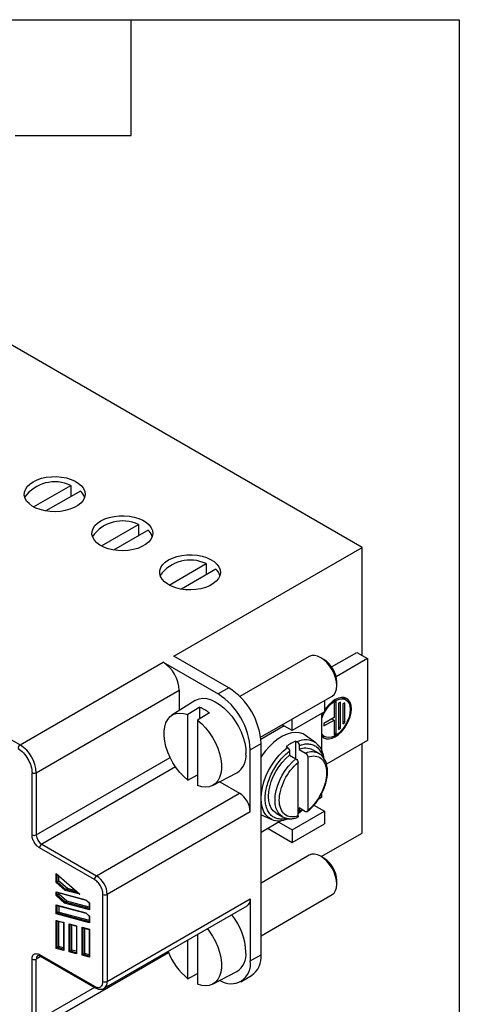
# Model space of a CAD drawing. Header units: millimetres. Extents: x 6 to 273, y 6 to 210.
# Tile 11 of 11: x 244 to 273, y 145 to 210. Entities that reach past the tile are written whole.
import ezdxf

# ---------------------------------------------------------------- set-up
doc = ezdxf.new("R2010")
doc.units = ezdxf.units.MM
doc.linetypes.add('SLD-Solid', pattern=[0])
doc.layers.add('TEXT', color=140, linetype='SLD-Solid', lineweight=25)

msp = doc.modelspace()

# ---------------------------------------------------------------- linework, layer by layer
for p, q in [((266.657, 174.833), (226.989, 197.733)), ((204.503, 184.753), (244.171, 161.852)), ((245.056, 177.507), (247.494, 178.915)), ((247.494, 178.915), (247.494, 178.18)), ((248.13, 178.547), (245.862, 177.237)), ((249.511, 174.935), (251.949, 176.343)), ((251.949, 176.343), (251.949, 175.608)), ((252.585, 175.976), (250.316, 174.666)), ((254.283, 167.69), (266.657, 174.833)), ((266.657, 167.729), (266.657, 174.833)), ((253.965, 172.364), (256.403, 173.771)), ((256.403, 173.771), (256.403, 173.036)), ((257.04, 173.404), (254.771, 172.094)), ((264.653, 166.98), (266.304, 167.933)), ((266.304, 167.933), (267.011, 167.525)), ((244.171, 161.852), (253.576, 167.281)), ((253.576, 167.281), (257.182, 165.2)), ((257.889, 165.608), (254.283, 167.69)), ((263.185, 167.662), (258.626, 165.03)), ((264.147, 167.465), (263.935, 167.587)), ((267.011, 167.525), (264.951, 166.336)), ((267.011, 167.525), (267.011, 162.136)), ((264.996, 165.75), (264.996, 165.995)), ((245.232, 160.015), (254.637, 165.444)), ((254.637, 165.444), (254.637, 164.109)), ((257.889, 165.608), (257.182, 165.2)), ((255.668, 164.764), (254.151, 163.8)), ((259.982, 162.349), (264.685, 165.063)), ((264.183, 164.773), (264.183, 164.015)), ((264.96, 164.708), (264.819, 164.627)), ((264.819, 164.627), (264.819, 163.647)), ((264.96, 162.585), (264.96, 164.708)), ((265.243, 164.667), (265.102, 164.586)), ((265.102, 164.586), (265.102, 162.871)), ((265.243, 162.953), (265.243, 164.667)), ((265.59, 164.818), (265.32, 164.974)), ((265.526, 164.627), (265.385, 164.545)), ((265.385, 164.545), (265.385, 163.239)), ((265.505, 164.867), (265.442, 164.971)), ((265.526, 163.32), (265.526, 164.627)), ((255.98, 164.321), (255.202, 163.84)), ((256.617, 163.954), (255.839, 163.473)), ((255.98, 163.56), (255.98, 164.321)), ((264.183, 164.015), (262.061, 162.79)), ((264.006, 161.475), (264.006, 163.913)), ((255.202, 159.537), (255.202, 163.84)), ((255.839, 163.473), (255.839, 159.17)), ((262.061, 162.79), (262.061, 163.549)), ((264.819, 163.647), (264.147, 163.259)), ((264.147, 163.096), (264.819, 163.484)), ((264.147, 163.259), (264.147, 163.096)), ((264.677, 163.565), (264.819, 163.484)), ((264.819, 163.484), (264.819, 162.504)), ((265.526, 163.32), (265.385, 163.402)), ((265.385, 163.239), (265.526, 163.32)), ((261.531, 163.096), (259.998, 162.211)), ((262.061, 162.79), (261.404, 163.169)), ((264.819, 162.667), (264.96, 162.585)), ((264.819, 162.504), (264.96, 162.585)), ((265.243, 162.953), (265.102, 163.034)), ((265.102, 162.871), (265.243, 162.953)), ((259.304, 161.525), (260.011, 161.934)), ((260.011, 148.052), (260.011, 161.934)), ((262.309, 162.105), (262.392, 162.049)), ((262.309, 160.939), (262.309, 162.105)), ((263.616, 161.981), (262.944, 162.472)), ((263.818, 161.771), (263.606, 161.988)), ((264.006, 162.5), (264.19, 162.394)), ((264.006, 162.443), (264.105, 162.442)), ((267.011, 162.136), (264.321, 160.583)), ((266.657, 156.053), (266.657, 161.932)), ((259.304, 157.443), (259.304, 161.525)), ((261.672, 161.738), (261.755, 161.682)), ((261.884, 161.442), (261.884, 161.184)), ((262.521, 161.81), (262.521, 161.551)), ((262.521, 161.551), (262.945, 161.306)), ((263.827, 161.276), (263.403, 161.521)), ((245.232, 155.932), (254.034, 161.014)), ((261.884, 161.184), (262.309, 160.939)), ((262.45, 157.174), (262.45, 160.69)), ((263.087, 161.058), (263.087, 157.541)), ((244.949, 155.932), (244.949, 160.015)), ((245.232, 160.015), (245.232, 155.932)), ((254.393, 160.404), (245.586, 155.32)), ((256.824, 159.171), (258.417, 160.002)), ((255.202, 159.537), (255.839, 159.878)), ((257.296, 159.418), (258.596, 158.667)), ((249.192, 153.238), (258.596, 158.667)), ((264.006, 158.401), (263.773, 158.266)), ((264.006, 158.401), (264.006, 158.668)), ((259.304, 157.443), (249.899, 152.013)), ((262.061, 156.258), (264.183, 157.482)), ((262.485, 157.358), (262.733, 157.578)), ((262.945, 157.456), (262.521, 157.701)), ((262.521, 157.701), (262.521, 157.442)), ((262.699, 157.598), (262.521, 157.442)), ((263.485, 157.885), (264.183, 157.482)), ((264.183, 157.482), (264.183, 156.666)), ((260.011, 157.259), (260.711, 156.949)), ((261.364, 156.876), (260.011, 156.095)), ((261.003, 157.364), (261.427, 157.119)), ((261.177, 156.768), (262.061, 156.258)), ((261.427, 157.119), (261.408, 157.13)), ((260.47, 156.36), (262.061, 155.441)), ((262.061, 155.441), (264.183, 156.666)), ((262.061, 156.258), (262.061, 155.441)), ((263.971, 154.502), (266.657, 156.053)), ((249.05, 152.993), (245.444, 155.075)), ((245.586, 155.32), (249.192, 153.238)), ((263.185, 154.597), (260.011, 152.764)), ((264.147, 154.4), (263.935, 154.523)), ((246.54, 153.396), (248.09, 152.022)), ((246.54, 152.804), (246.54, 153.396)), ((246.571, 153.354), (248.012, 152.076)), ((246.611, 152.836), (246.611, 153.318)), ((246.611, 152.836), (246.717, 152.897)), ((246.717, 152.897), (246.717, 153.224)), ((247.276, 152.402), (246.717, 152.897)), ((264.996, 152.686), (264.996, 152.93)), ((247.134, 152.278), (246.54, 152.804)), ((247.17, 152.34), (246.611, 152.836)), ((248.09, 152.022), (247.134, 152.278)), ((247.17, 152.34), (247.276, 152.402)), ((247.949, 152.132), (247.17, 152.34)), ((247.805, 152.26), (247.276, 152.402)), ((246.54, 152.189), (248.492, 151.666)), ((246.54, 151.941), (246.54, 152.189)), ((247.096, 151.448), (246.54, 151.941)), ((246.584, 152.155), (248.503, 151.641)), ((246.611, 151.972), (246.611, 152.148)), ((246.611, 151.972), (246.717, 152.033)), ((247.131, 151.511), (246.611, 151.972)), ((246.717, 152.033), (246.717, 152.119)), ((247.237, 151.572), (246.717, 152.033)), ((247.131, 151.511), (247.237, 151.572)), ((248.718, 151.175), (247.237, 151.572)), ((248.492, 151.666), (248.732, 151.452)), ((248.5, 151.644), (248.718, 151.45)), ((249.616, 146.298), (249.616, 152.013)), ((249.899, 152.013), (249.899, 146.298)), ((249.899, 146.298), (259.304, 151.727)), ((259.304, 151.727), (259.304, 147.644)), ((260.011, 149.3), (264.685, 151.999)), ((246.54, 151.325), (248.492, 150.802)), ((246.54, 150.733), (246.54, 151.325)), ((246.584, 151.291), (248.503, 150.777)), ((246.611, 150.786), (246.611, 151.284)), ((246.717, 151.255), (246.717, 150.847)), ((248.732, 151.01), (247.096, 151.448)), ((248.718, 151.086), (247.131, 151.511)), ((248.718, 151.45), (248.718, 151.052)), ((248.732, 151.452), (248.732, 151.01)), ((249.692, 145.84), (259.096, 151.269)), ((248.732, 150.146), (246.54, 150.733)), ((246.54, 150.31), (247.035, 150.178)), ((246.54, 148.466), (246.54, 150.31)), ((246.584, 150.277), (247.021, 150.16)), ((246.717, 150.847), (246.611, 150.786)), ((248.718, 150.222), (246.611, 150.786)), ((246.611, 148.52), (246.611, 150.269)), ((246.717, 150.847), (248.718, 150.312)), ((248.492, 150.802), (248.732, 150.589)), ((248.5, 150.78), (248.718, 150.586)), ((248.718, 150.587), (248.718, 150.188)), ((248.732, 150.589), (248.732, 150.146)), ((246.717, 148.581), (246.717, 150.241)), ((247.021, 150.161), (247.021, 148.376)), ((247.035, 150.178), (247.035, 148.334)), ((247.389, 150.083), (247.884, 149.95)), ((247.389, 148.239), (247.389, 150.083)), ((247.433, 150.049), (247.869, 149.932)), ((247.459, 148.292), (247.459, 150.042)), ((247.566, 148.354), (247.566, 150.014)), ((247.869, 149.933), (247.869, 148.149)), ((247.884, 149.95), (247.884, 148.107)), ((248.237, 149.856), (248.732, 149.723)), ((248.237, 148.012), (248.237, 149.856)), ((248.281, 149.822), (248.718, 149.705)), ((248.308, 148.065), (248.308, 149.815)), ((248.414, 148.126), (248.414, 149.786)), ((248.718, 149.706), (248.718, 147.922)), ((248.732, 149.723), (248.732, 147.879)), ((255.202, 146.472), (255.202, 149.021)), ((255.839, 149.388), (255.839, 146.105)), ((247.035, 148.334), (246.54, 148.466)), ((246.611, 148.52), (246.717, 148.581)), ((247.021, 148.41), (246.611, 148.52)), ((247.021, 148.5), (246.717, 148.581)), ((247.459, 148.292), (247.566, 148.354)), ((247.869, 148.272), (247.566, 148.354)), ((244.921, 142.998), (253.923, 148.194)), ((244.949, 143.684), (244.949, 147.767)), ((245.527, 147.937), (245.232, 147.767)), ((245.232, 143.684), (245.232, 147.767)), ((245.444, 148.053), (249.05, 145.971)), ((245.486, 147.961), (249.092, 145.879)), ((247.884, 148.107), (247.389, 148.239)), ((247.869, 148.183), (247.459, 148.292)), ((248.732, 147.879), (248.237, 148.012)), ((248.308, 148.065), (248.414, 148.126)), ((248.718, 147.955), (248.308, 148.065)), ((248.718, 148.045), (248.414, 148.126)), ((259.304, 147.644), (260.011, 148.052)), ((255.202, 146.472), (255.839, 146.814)), ((256.824, 146.107), (258.417, 146.938)), ((258.682, 146.271), (259.389, 146.679)), ((249.063, 145.896), (245.232, 143.684))]:
    msp.add_line(p, q)
at = {"flags": 128}
for points in [[(245.02, 179.16), (245.279, 179.286), (245.572, 179.385), (245.889, 179.455), (246.222, 179.492), (246.561, 179.496), (246.897, 179.467), (247.219, 179.406), (247.519, 179.314), (247.787, 179.194), (248.017, 179.05), (248.201, 178.885), (248.334, 178.705), (248.412, 178.515), (248.434, 178.319), (248.398, 178.124), (248.305, 177.936), (248.159, 177.759), (247.963, 177.599), (247.723, 177.461), (247.446, 177.348), (247.14, 177.264), (246.814, 177.21), (246.477, 177.189), (246.138, 177.202), (245.808, 177.247), (245.496, 177.324), (245.211, 177.43), (244.961, 177.563), (244.754, 177.718), (244.595, 177.891), (244.488, 178.077), (244.438, 178.27), (244.445, 178.466), (244.51, 178.658), (244.63, 178.842), (244.801, 179.01), (245.02, 179.16)], [(249.475, 176.588), (249.734, 176.715), (250.027, 176.814), (250.344, 176.883), (250.677, 176.92), (251.016, 176.924), (251.352, 176.895), (251.674, 176.834), (251.973, 176.742), (252.242, 176.622), (252.471, 176.478), (252.655, 176.314), (252.788, 176.133), (252.867, 175.943), (252.888, 175.748), (252.853, 175.553), (252.76, 175.364), (252.614, 175.188), (252.418, 175.028), (252.178, 174.889), (251.901, 174.776), (251.595, 174.692), (251.269, 174.638), (250.931, 174.618), (250.593, 174.63), (250.263, 174.675), (249.951, 174.752), (249.666, 174.859), (249.416, 174.991), (249.209, 175.146), (249.049, 175.319), (248.943, 175.505), (248.893, 175.699), (248.9, 175.894), (248.965, 176.087), (249.084, 176.27), (249.256, 176.439), (249.475, 176.588)], [(253.929, 174.017), (254.189, 174.143), (254.481, 174.242), (254.799, 174.311), (255.132, 174.348), (255.471, 174.353), (255.806, 174.324), (256.129, 174.262), (256.428, 174.17), (256.697, 174.051), (256.926, 173.906), (257.11, 173.742), (257.243, 173.562), (257.322, 173.371), (257.343, 173.176), (257.307, 172.981), (257.215, 172.793), (257.069, 172.616), (256.873, 172.456), (256.633, 172.318), (256.356, 172.205), (256.05, 172.12), (255.723, 172.067), (255.386, 172.046), (255.048, 172.058), (254.718, 172.104), (254.406, 172.181), (254.121, 172.287), (253.871, 172.419), (253.663, 172.574), (253.504, 172.747), (253.398, 172.933), (253.348, 173.127), (253.355, 173.323), (253.419, 173.515), (253.539, 173.698), (253.711, 173.867), (253.929, 174.017)], [(264.685, 165.063), (264.685, 165.063), (264.817, 165.173), (264.915, 165.328), (264.975, 165.523), (264.996, 165.75), (264.975, 166.001), (264.915, 166.265), (264.817, 166.534), (264.685, 166.796), (264.524, 167.041), (264.341, 167.26), (264.142, 167.444), (263.935, 167.587), (263.728, 167.683), (263.529, 167.728), (263.346, 167.721), (263.185, 167.662)], [(255.668, 164.764), (255.726, 164.799), (255.945, 164.882), (256.187, 164.913), (256.448, 164.891), (256.723, 164.815), (257.005, 164.688), (257.289, 164.512), (257.568, 164.291), (257.837, 164.03), (258.089, 163.735), (258.32, 163.411), (258.524, 163.065), (258.698, 162.706), (258.837, 162.34), (258.938, 161.975), (259, 161.619), (259.021, 161.28)], [(264.006, 163.611), (264.024, 163.661), (264.139, 163.917), (264.284, 164.16), (264.454, 164.381), (264.642, 164.569), (264.84, 164.719), (265.04, 164.823), (265.233, 164.877), (265.413, 164.878), (265.572, 164.828), (265.702, 164.728), (265.799, 164.582), (265.859, 164.396), (265.88, 164.178)], [(265.95, 164.218), (265.93, 164.446), (265.87, 164.64), (265.772, 164.796), (265.64, 164.905), (265.479, 164.965), (265.296, 164.972), (265.097, 164.927), (264.89, 164.831), (264.683, 164.688), (264.484, 164.503), (264.3, 164.284), (264.183, 164.111)], [(255.202, 159.537), (254.932, 159.77), (254.674, 160.042), (254.435, 160.345), (254.219, 160.673), (254.032, 161.019), (253.877, 161.376), (253.757, 161.736), (253.676, 162.09), (253.635, 162.432), (253.635, 162.754), (253.676, 163.049), (253.757, 163.31), (253.877, 163.531), (254.032, 163.709), (254.219, 163.839), (254.435, 163.918), (254.674, 163.945), (254.932, 163.919), (255.202, 163.84)], [(264.006, 162.419), (264.008, 162.416), (264.14, 162.307), (264.3, 162.247), (264.484, 162.24), (264.683, 162.285), (264.89, 162.381), (265.097, 162.524), (265.296, 162.709), (265.479, 162.928), (265.64, 163.173), (265.772, 163.435), (265.87, 163.703), (265.93, 163.968), (265.95, 164.218)], [(265.88, 164.178), (265.859, 163.936), (265.799, 163.68), (265.702, 163.422), (265.572, 163.171), (265.413, 162.938), (265.233, 162.733), (265.04, 162.563), (264.84, 162.435), (264.642, 162.356), (264.454, 162.328), (264.284, 162.352), (264.139, 162.428), (264.024, 162.552), (264.006, 162.581)], [(264.099, 163.967), (264.008, 163.777), (264.006, 163.773)], [(255.839, 163.473), (256.109, 163.239), (256.367, 162.968), (256.606, 162.665), (256.822, 162.337), (257.009, 161.991), (257.164, 161.634), (257.284, 161.274), (257.365, 160.919), (257.406, 160.577), (257.406, 160.256), (257.365, 159.961), (257.284, 159.7), (257.164, 159.478), (257.009, 159.3), (256.822, 159.17), (256.606, 159.091), (256.367, 159.065), (256.109, 159.091), (255.839, 159.17)], [(262.944, 162.472), (262.774, 162.572), (262.54, 162.648), (262.284, 162.671), (262.01, 162.64), (261.722, 162.557), (261.428, 162.423), (261.132, 162.24), (260.841, 162.013), (260.559, 161.745), (260.293, 161.441), (260.048, 161.109), (260.011, 161.052)], [(263.616, 161.981), (263.638, 161.965), (263.808, 161.799)], [(260.711, 156.949), (260.51, 157.069), (260.336, 157.239), (260.198, 157.455), (260.097, 157.712), (260.036, 158.005), (260.015, 158.329), (260.036, 158.676), (260.097, 159.04), (260.198, 159.414), (260.336, 159.789), (260.51, 160.159), (260.714, 160.517), (260.946, 160.854), (261.2, 161.165), (261.472, 161.442), (261.755, 161.682)], [(261.003, 157.364), (260.982, 157.376), (260.816, 157.512), (260.683, 157.694), (260.585, 157.916), (260.526, 158.174), (260.506, 158.463), (260.526, 158.774), (260.585, 159.101), (260.683, 159.436), (260.816, 159.771), (260.982, 160.099), (261.176, 160.411), (261.395, 160.7), (261.633, 160.96), (261.884, 161.184)], [(261.408, 157.13), (261.406, 157.131), (261.24, 157.267), (261.107, 157.449), (261.009, 157.671), (260.95, 157.929), (260.93, 158.218), (260.95, 158.529), (261.009, 158.856), (261.107, 159.191), (261.24, 159.526), (261.406, 159.854), (261.601, 160.166), (261.82, 160.455), (262.057, 160.715), (262.309, 160.939)], [(264.685, 151.999), (264.685, 151.999), (264.817, 152.108), (264.915, 152.263), (264.975, 152.458), (264.996, 152.686), (264.975, 152.936), (264.915, 153.201), (264.817, 153.469), (264.685, 153.731), (264.524, 153.976), (264.341, 154.195), (264.142, 154.38), (263.935, 154.523), (263.728, 154.619), (263.529, 154.664), (263.346, 154.656), (263.185, 154.597)], [(256.485, 149.761), (256.606, 149.6), (256.822, 149.272), (257.009, 148.926), (257.164, 148.569), (257.284, 148.209), (257.365, 147.855), (257.406, 147.513), (257.406, 147.191), (257.365, 146.896), (257.284, 146.635), (257.164, 146.414), (257.009, 146.236), (256.822, 146.106), (256.606, 146.027), (256.367, 146), (256.109, 146.026), (255.839, 146.105)]]:
    msp.add_lwpolyline(points, dxfattribs=at)
for centre, radius, start, end in [((246.443, 176.717), 2.436, 64.44714, 144.26444), ((247.529, 177.851), 0.92, 18.29437, 49.19804), ((250.898, 174.145), 2.436, 64.44714, 144.26444), ((251.984, 175.279), 0.92, 18.29437, 49.19804), ((255.353, 171.573), 2.436, 64.44714, 144.26444), ((256.439, 172.707), 0.92, 18.29437, 49.19804), ((252.334, 165.339), 2.305, 2.60548, 57.39452), ((263.166, 165.919), 1.831, 2.39487, 57.59975), ((254.716, 161.326), 4.592, 2.48713, 57.51287), ((255.423, 161.734), 4.592, 2.48713, 57.51287), ((255.038, 161.954), 2.547, 51.70979, 68.29559), ((263.351, 159.565), 2.746, 112.30709, 127.68753), ((262.944, 160.936), 1.242, 57.25919, 116.40022), ((244.337, 161.593), 0.307, 122.60548, 177.39452), ((242.929, 159.91), 2.305, 2.60548, 57.39452), ((257.677, 161.134), 1.351, 303.16834, 6.23545), ((262.93, 160.595), 1.039, 62.92827, 113.15914), ((263.353, 160.354), 1.036, 62.23543, 113.19774), ((245.091, 160.288), 0.307, 242.60967, 297.39033), ((257.768, 157.373), 1.537, 2.60548, 57.39452), ((261.192, 158.157), 1.3, 248.29114, 295.67471), ((245.091, 156.205), 0.307, 242.60967, 297.39033), ((246, 155.967), 0.768, 182.60548, 237.39452), ((245.751, 155.061), 0.307, 122.60548, 177.39452), ((263.166, 152.854), 1.831, 2.39487, 57.59975), ((249.358, 152.979), 0.307, 122.60548, 177.39452), ((248.364, 151.944), 1.537, 2.60548, 57.39452), ((249.758, 152.286), 0.307, 242.60967, 297.39033), ((258.828, 151.666), 0.48, 304.05635, 7.25583), ((254.777, 148.009), 4.249, 2.7822, 38.97937), ((245.091, 148.04), 0.307, 242.60967, 297.39033), ((245.47, 147.797), 0.239, 123.7273, 187.28878), ((245.539, 148.041), 0.0959, 172.74417, 235.94365), ((257.909, 149.819), 4.305, 201.155, 231.03997), ((257.677, 148.069), 1.351, 303.16834, 6.23545), ((258.523, 147.898), 1.495, 305.38471, 5.92747), ((258.023, 147.432), 1.298, 236.10838, 9.3962), ((249.146, 145.959), 0.0959, 172.74221, 235.96322), ((249.758, 146.571), 0.307, 242.60967, 297.39033), ((249.425, 146.237), 0.478, 303.46272, 7.31514)]:
    msp.add_arc(centre, radius, start, end)
for centre, major_axis, ratio, start_param, end_param in [((246.576, 153.417), (-0.0335, 0.0746), 0.497497, 1.621104, 2.305886), ((246.576, 152.825), (0.0499, 0.0225), 0.11194, 3.876683, 5.447479), ((247.17, 152.298), (0.0241, 0.0448), 0.576685, 0.750695, 2.321491), ((246.576, 152.209), (-0.0382, 0.0498), 0.646867, 1.485785, 2.441206), ((246.576, 151.961), (0.0499, 0.0225), 0.11194, 3.876683, 5.447479), ((248.126, 152.042), (0.14, -0.075), 0.22025, 3.892287, 4.577069), ((248.527, 151.686), (0.0241, 0.0448), 0.576685, 2.321491, 3.006273), ((246.576, 151.345), (-0.0382, 0.0498), 0.646867, 1.485785, 2.441206), ((247.131, 151.468), (0.0241, 0.0448), 0.576685, 0.750695, 2.321491), ((248.768, 151.473), (0.0499, 0.0225), 0.11194, 3.191901, 3.876683), ((248.768, 151.03), (-0.0382, 0.0498), 0.646867, 0.700387, 1.485785), ((246.576, 150.753), (0.0498, 0.0382), 0.111048, 0.700387, 2.271183), ((246.576, 150.331), (-0.0382, 0.0498), 0.646867, 1.485785, 2.441206), ((248.527, 150.822), (0.0241, 0.0448), 0.576685, 2.321491, 3.006273), ((248.768, 150.609), (0.0499, 0.0225), 0.11194, 3.191901, 3.876683), ((247.071, 150.198), (0.0498, 0.0382), 0.111048, 2.271183, 3.056581), ((247.424, 150.103), (-0.0382, 0.0498), 0.646867, 1.485785, 2.441206), ((247.919, 149.971), (0.0498, 0.0382), 0.111048, 2.271183, 3.056581), ((248.273, 149.876), (-0.0382, 0.0498), 0.646867, 1.485785, 2.441206), ((248.768, 149.744), (0.0498, 0.0382), 0.111048, 2.271183, 3.226604), ((248.768, 150.166), (-0.0382, 0.0498), 0.646867, 0.700387, 1.485785), ((246.576, 148.487), (0.0498, 0.0382), 0.111048, 0.700387, 2.271183), ((247.071, 148.354), (-0.0382, 0.0498), 0.646867, 0.700387, 1.485785), ((247.424, 148.26), (0.0498, 0.0382), 0.111048, 0.700387, 2.271183), ((247.919, 148.127), (-0.0382, 0.0498), 0.646867, 0.700387, 1.485785), ((248.273, 148.032), (0.0498, 0.0382), 0.111048, 0.700387, 2.271183), ((248.768, 147.9), (-0.0382, 0.0498), 0.646867, 0.700387, 1.485785)]:
    msp.add_ellipse(centre, major_axis=major_axis, ratio=ratio, start_param=start_param, end_param=end_param)
for points, knots in [([(262.392, 162.049), (262.427, 162.025), (262.46, 161.986), (262.507, 161.899), (262.521, 161.851), (262.521, 161.81)], [0, 0, 0, 0, 0.5, 0.5, 1, 1, 1, 1]), ([(262.521, 161.81), (262.627, 161.844), (262.84, 161.913), (263.144, 161.927), (263.427, 161.87), (263.675, 161.73), (263.873, 161.514), (263.997, 161.296), (264.034, 161.137), (264.045, 161.092)], [0, 0, 0, 0, 0.14973, 0.299378, 0.458952, 0.618357, 0.777931, 0.937336, 1, 1, 1, 1]), ([(244.03, 161.607), (244.274, 161.467), (244.508, 161.22), (244.852, 160.623), (244.949, 160.297), (244.949, 160.015)], [0, 0, 0, 0, 0.5, 0.5, 1, 1, 1, 1]), ([(261.69, 157.02), (261.649, 157.008), (261.503, 156.963), (261.262, 156.96), (260.978, 157.014), (260.731, 157.155), (260.53, 157.368), (260.388, 157.645), (260.303, 157.97), (260.276, 158.33), (260.303, 158.722), (260.388, 159.145), (260.53, 159.585), (260.731, 160.03), (260.979, 160.457), (261.262, 160.84), (261.566, 161.178), (261.778, 161.354), (261.884, 161.442)], [0, 0, 0, 0, 0.024031, 0.086884, 0.153906, 0.220858, 0.28788, 0.354831, 0.417737, 0.480572, 0.543478, 0.606312, 0.673335, 0.740286, 0.807308, 0.87426, 0.937147, 1, 1, 1, 1]), ([(261.755, 161.682), (261.791, 161.657), (261.824, 161.619), (261.871, 161.531), (261.884, 161.483), (261.884, 161.442)], [0, 0, 0, 0, 0.5, 0.5, 1, 1, 1, 1]), ([(262.945, 161.306), (262.983, 161.284), (263.02, 161.245), (263.072, 161.153), (263.087, 161.101), (263.087, 161.058)], [0, 0, 0, 0, 0.5, 0.5, 1, 1, 1, 1]), ([(263.052, 157.457), (263.168, 157.557), (263.398, 157.756), (263.694, 158.127), (263.928, 158.498), (264.11, 158.864), (264.236, 159.199), (264.314, 159.49), (264.364, 159.764), (264.39, 160.055), (264.375, 160.336), (264.326, 160.592), (264.239, 160.833), (264.084, 161.09), (263.917, 161.211), (263.826, 161.276)], [0, 0, 0, 0, 0.099161, 0.196995, 0.283134, 0.357607, 0.438748, 0.499225, 0.546046, 0.618625, 0.695845, 0.747829, 0.815756, 0.899817, 1, 1, 1, 1]), ([(264.157, 160.941), (264.151, 160.993), (264.131, 161.15), (264.049, 161.412), (263.947, 161.649), (263.843, 161.748), (263.818, 161.771)], [0, 0, 0, 0, 0.15634, 0.472749, 0.876863, 1, 1, 1, 1]), ([(262.45, 157.174), (262.1, 157.056), (261.786, 157.096), (261.336, 157.476), (261.213, 157.805), (261.213, 158.63), (261.336, 159.101), (261.786, 160.002), (262.1, 160.404), (262.45, 160.69)], [0, 0, 0, 0, 0.25, 0.25, 0.5, 0.5, 0.75, 0.75, 1, 1, 1, 1]), ([(262.309, 160.939), (262.346, 160.917), (262.383, 160.877), (262.435, 160.786), (262.45, 160.734), (262.45, 160.69)], [0, 0, 0, 0, 0.5, 0.5, 1, 1, 1, 1]), ([(263.087, 161.058), (263.436, 161.175), (263.75, 161.136), (264.201, 160.756), (264.324, 160.426), (264.324, 159.601), (264.201, 159.13), (263.75, 158.23), (263.436, 157.827), (263.087, 157.541)], [0, 0, 0, 0, 0.25, 0.25, 0.5, 0.5, 0.75, 0.75, 1, 1, 1, 1]), ([(262.521, 157.442), (262.519, 157.424), (262.516, 157.388), (262.491, 157.355), (262.467, 157.339), (262.451, 157.341), (262.45, 157.341)], [0, 0, 0, 0, 0.3272034, 0.654491, 0.979428, 1, 1, 1, 1]), ([(263.087, 157.541), (263.087, 157.498), (263.072, 157.463), (263.02, 157.432), (262.983, 157.434), (262.945, 157.456)], [0, 0, 0, 0, 0.5, 0.5, 1, 1, 1, 1]), ([(261.427, 157.119), (261.5, 157.084), (261.644, 157.014), (261.894, 156.982), (262.146, 156.997), (262.316, 157.051), (262.395, 157.077)], [0, 0, 0, 0, 0.259961, 0.519302, 0.777421, 1, 1, 1, 1]), ([(261.857, 156.996), (261.856, 156.993), (261.847, 156.979), (261.817, 156.971), (261.783, 156.973), (261.761, 156.982), (261.755, 156.985)], [0, 0, 0, 0, 0.0754041, 0.4699177, 0.8594923, 1, 1, 1, 1]), ([(262.45, 157.174), (262.448, 157.156), (262.445, 157.12), (262.424, 157.086), (262.403, 157.079), (262.395, 157.077)], [0, 0, 0, 0, 0.3823688, 0.7648936, 1, 1, 1, 1]), ([(245.444, 155.075), (245.423, 155.088), (245.382, 155.114), (245.321, 155.163), (245.249, 155.231), (245.17, 155.323), (245.092, 155.443), (245.027, 155.571), (244.982, 155.699), (244.954, 155.822), (244.951, 155.896), (244.949, 155.932)], [0, 0, 0, 0, 0.080158, 0.159784, 0.240154, 0.36988, 0.500094, 0.629821, 0.760035, 0.879899, 1, 1, 1, 1]), ([(249.616, 152.013), (249.616, 152.034), (249.615, 152.076), (249.607, 152.141), (249.595, 152.208), (249.571, 152.303), (249.527, 152.426), (249.453, 152.572), (249.363, 152.709), (249.263, 152.827), (249.157, 152.925), (249.086, 152.971), (249.05, 152.993)], [0, 0, 0, 0, 0.060243, 0.119999, 0.179808, 0.240207, 0.369955, 0.500129, 0.629877, 0.760052, 0.879922, 1, 1, 1, 1]), ([(244.949, 147.767), (244.95, 147.791), (244.951, 147.838), (244.964, 147.901), (244.987, 147.97), (245.027, 148.038), (245.092, 148.092), (245.17, 148.121), (245.258, 148.122), (245.351, 148.101), (245.413, 148.069), (245.444, 148.053)], [0, 0, 0, 0, 0.080158, 0.159784, 0.240154, 0.36988, 0.500094, 0.629821, 0.760035, 0.879899, 1, 1, 1, 1]), ([(245.336, 147.996), (245.352, 148.001), (245.385, 148.012), (245.452, 147.978), (245.486, 147.961)], [0, 0, 0, 0, 0.487931, 1, 1, 1, 1]), ([(249.05, 145.971), (249.068, 145.961), (249.104, 145.942), (249.157, 145.92), (249.208, 145.905), (249.278, 145.892), (249.363, 145.894), (249.453, 145.927), (249.527, 145.988), (249.578, 146.074), (249.61, 146.178), (249.614, 146.258), (249.616, 146.298)], [0, 0, 0, 0, 0.060243, 0.119999, 0.179808, 0.240207, 0.369955, 0.500129, 0.629877, 0.760052, 0.879922, 1, 1, 1, 1]), ([(249.092, 145.879), (249.143, 145.854), (249.248, 145.801), (249.406, 145.772), (249.56, 145.779), (249.648, 145.819), (249.692, 145.84)], [0, 0, 0, 0, 0.243713, 0.492742, 0.745436, 1, 1, 1, 1])]:
    msp.add_open_spline(points, degree=3, knots=knots)
at = {"layer": 'TEXT'}
for p, q in [((6.35, 209.55), (273.05, 209.55)), ((251.46, 201.93), (251.46, 209.55)), ((273.05, 209.55), (273.05, 6.35)), ((243.84, 201.93), (251.46, 201.93))]:
    msp.add_line(p, q, dxfattribs=at)

doc.saveas('drawing.dxf')
